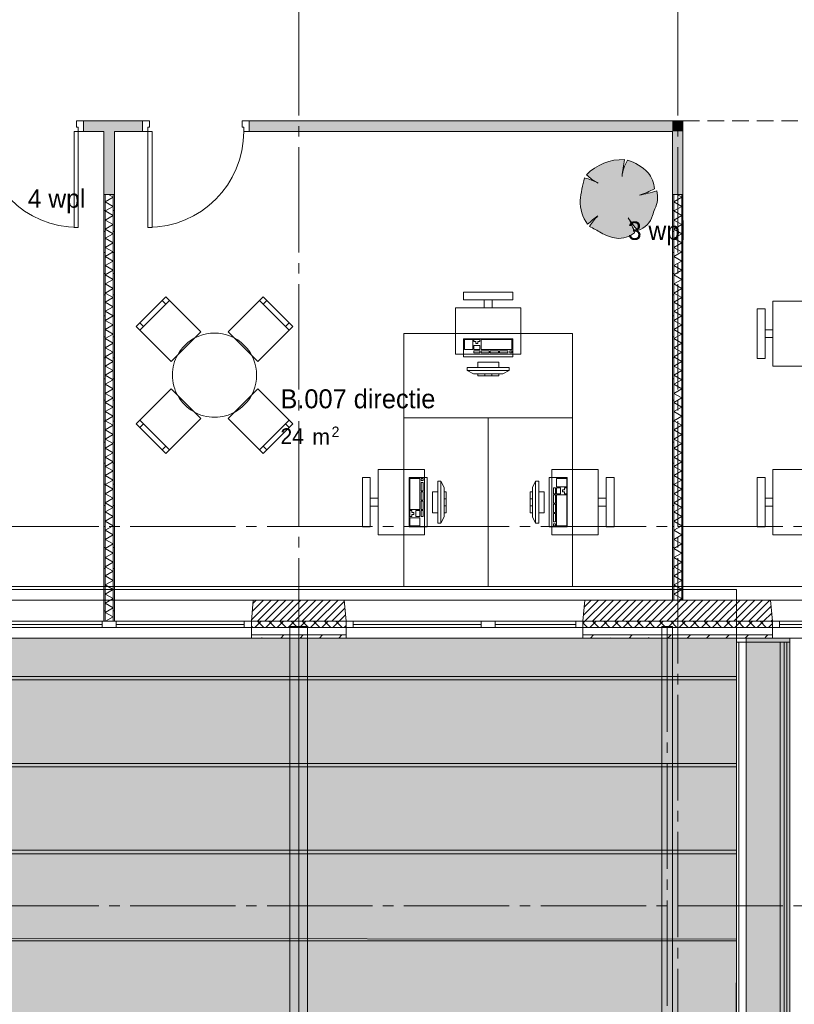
# Paper-space layout '19061B VOn 012b Plattegrond tweede verdieping' of a CAD drawing. Header units: millimetres. Extents: x 10 to 1052, y 0 to 594.
# Tile 23 of 50: x 424 to 498, y 305 to 399. Entities that reach past the tile are written whole.
import ezdxf
from ezdxf.xclip import XClip

# ---------------------------------------------------------------- set-up
doc = ezdxf.new("R2010")
doc.units = ezdxf.units.MM
doc.header["$MEASUREMENT"] = 0
doc.header["$XCLIPFRAME"] = 0
for name, pattern in [('B0204', [13, 10, -1, 1, -1]), ('B0701', [2.3412, 1.56, -0.7812]), ('Wipeout_Contour', [1000, 0, -1000])]:
    doc.linetypes.add(name, pattern=pattern)
for name, color, linetype in [('21 Buitenwanden', 7, 'Continuous'), ('21 Buitenwanden Doorsnede-arcering', 7, 'Continuous'), ('21 Buitenwanden Laagscheidingslijnen', 7, 'Continuous'), ('21 Buitenwanden Ramen', 7, 'Continuous'), ('23 Vloeren', 7, 'Continuous'), ('67 Radiatoren - lijn', 7, 'Continuous'), ('82 Interieur', 7, 'Continuous'), ('A Stramien', 7, 'Continuous'), ('New_21 Buitenwanden', 7, 'Continuous'), ('New_21 Buitenwanden Afdek-arcering', 7, 'Continuous'), ('New_21 Vliesgevels', 7, 'Continuous'), ('New_21 Vliesgevels Deuren', 7, 'Continuous'), ('New_21 Vliesgevels Doorsnede-arcering', 7, 'Continuous'), ('New_22 NC Binnenwanden', 7, 'Continuous'), ('New_22 NC Binnenwanden Doorsnede-arcering', 7, 'Continuous'), ('New_22 NC Binnenwanden Laagscheidingslijnen', 7, 'Continuous'), ('New_27 Daken', 7, 'Continuous'), ('New_27 Daken Doorsnede-arcering', 7, 'Continuous'), ('New_28 Draagconstructies', 7, 'Continuous'), ('New_82 Interieur', 7, 'Continuous'), ('New_82 Interieur 2D arcering', 7, 'Continuous'), ('New_Z Ruimtebenaming', 7, 'Continuous'), ('New_Z Ruimtebenaming 2D arcering', 7, 'Continuous'), ('Z Ruimtebenaming', 7, 'Continuous')]:
    doc.layers.add(name, color=color, linetype=linetype)
doc.styles.add('GENERATED_STYLE_2', font='txt')
doc.styles.add('GENERATED_STYLE_5', font='txt')
pattern_1 = [(45, (162.7604, 134.7577), (-1.838478, 1.838478), []), (45, (161.8411, 135.677), (-1.838478, 1.838478), [1.95, -0.65, 0, -0.65])]
pattern_2 = [(45, (162.7604, 134.7577), (-0.5303301, 0.5303301), []), (135, (162.7604, 134.7577), (0.5303301, 0.5303301), [])]
pattern_3 = [(45, (162.76037, 134.7577), (-0.3535534, 0.3535534), [])]
pattern_4 = [(1e-14, (162.7604, 134.7577), (0, 2), [])]

# ---------------------------------------------------------------- blocks, each defined once
blk = doc.blocks.new('*X79')
at = {"layer": 'New_22 NC Binnenwanden Doorsnede-arcering', "color": 7, "linetype": 'Continuous', "lineweight": 0}
for p, q in [((486.385, 381.575), (487.135, 382.008)), ((486.385, 381.575), (487.135, 381.142)), ((486.703, 382.258), (487.135, 382.008)), ((486.385, 380.709), (487.135, 381.142)), ((486.385, 380.709), (487.135, 380.276)), ((486.385, 379.843), (487.135, 380.276)), ((486.385, 379.843), (487.135, 379.41)), ((486.385, 378.977), (487.135, 379.41)), ((486.385, 378.977), (487.135, 378.544)), ((486.385, 378.111), (487.135, 378.544)), ((486.385, 378.111), (487.135, 377.678)), ((486.385, 377.245), (487.135, 377.678)), ((486.385, 377.245), (487.135, 376.812)), ((486.385, 376.379), (487.135, 376.812)), ((486.385, 376.379), (487.135, 375.946)), ((486.385, 375.513), (487.135, 375.946)), ((486.385, 375.513), (487.135, 375.08)), ((486.385, 374.647), (487.135, 375.08)), ((486.385, 374.647), (487.135, 374.214)), ((486.385, 373.781), (487.135, 374.214)), ((486.385, 373.781), (487.135, 373.348)), ((486.385, 372.915), (487.135, 373.348)), ((486.385, 372.915), (487.135, 372.482)), ((486.385, 372.049), (487.135, 372.482)), ((486.385, 372.049), (487.135, 371.616)), ((486.385, 371.183), (487.135, 371.616)), ((486.385, 371.183), (487.135, 370.75)), ((486.385, 370.317), (487.135, 370.75)), ((486.385, 370.317), (487.135, 369.884)), ((486.385, 369.451), (487.135, 369.884)), ((486.385, 369.451), (487.135, 369.018)), ((486.385, 368.585), (487.135, 369.018)), ((486.385, 368.585), (487.135, 368.152)), ((486.385, 367.719), (487.135, 368.152)), ((486.385, 367.719), (487.135, 367.286)), ((486.385, 366.853), (487.135, 367.286)), ((486.385, 366.853), (487.135, 366.42)), ((486.385, 365.987), (487.135, 366.42)), ((486.385, 365.987), (487.135, 365.553)), ((486.385, 365.12), (487.135, 365.553)), ((486.385, 365.12), (487.135, 364.687)), ((486.385, 364.254), (487.135, 364.687)), ((486.385, 364.254), (487.135, 363.821)), ((486.385, 363.388), (487.135, 363.821)), ((486.385, 363.388), (487.135, 362.955)), ((486.385, 362.522), (487.135, 362.955)), ((486.385, 362.522), (487.135, 362.089)), ((486.385, 361.656), (487.135, 362.089)), ((486.385, 361.656), (487.135, 361.223)), ((486.385, 360.79), (487.135, 361.223)), ((486.385, 360.79), (487.135, 360.357)), ((486.385, 359.924), (487.135, 360.357)), ((486.385, 359.924), (487.135, 359.491)), ((486.385, 359.058), (487.135, 359.491)), ((486.385, 359.058), (487.135, 358.625)), ((486.385, 358.192), (487.135, 358.625)), ((486.385, 358.192), (487.135, 357.759)), ((486.385, 357.326), (487.135, 357.759)), ((486.385, 357.326), (487.135, 356.893)), ((486.385, 356.46), (487.135, 356.893)), ((486.385, 356.46), (487.135, 356.027)), ((486.385, 355.594), (487.135, 356.027)), ((486.385, 355.594), (487.135, 355.161)), ((486.385, 354.728), (487.135, 355.161)), ((486.385, 354.728), (487.135, 354.295)), ((486.385, 353.862), (487.135, 354.295)), ((486.385, 353.862), (487.135, 353.429)), ((486.385, 352.996), (487.135, 353.429)), ((486.385, 352.996), (487.135, 352.563)), ((486.385, 352.13), (487.135, 352.563)), ((486.385, 352.13), (487.135, 351.697)), ((486.385, 351.264), (487.135, 351.697)), ((486.385, 351.264), (487.135, 350.831)), ((486.385, 350.398), (487.135, 350.831)), ((486.385, 350.398), (487.135, 349.965)), ((486.385, 349.532), (487.135, 349.965)), ((486.385, 349.532), (487.135, 349.099)), ((486.385, 348.666), (487.135, 349.099)), ((486.385, 348.666), (487.135, 348.233)), ((486.385, 347.8), (487.135, 348.233)), ((486.385, 347.8), (487.135, 347.367)), ((486.385, 346.934), (487.135, 347.367)), ((486.385, 346.934), (487.135, 346.501)), ((486.385, 346.068), (487.135, 346.501)), ((486.385, 346.068), (487.135, 345.635)), ((486.385, 345.202), (487.135, 345.635)), ((486.385, 345.202), (487.135, 344.769)), ((486.385, 344.336), (487.135, 344.769)), ((486.385, 344.336), (487.135, 343.903)), ((486.884, 343.758), (487.135, 343.903))]:
    blk.add_line(p, q, dxfattribs=at)
blk = doc.blocks.new('*X80')
at = {"layer": 'New_22 NC Binnenwanden Doorsnede-arcering', "color": 7, "linetype": 'Continuous', "lineweight": 0}
for p, q in [((432.385, 381.575), (433.135, 382.008)), ((432.385, 381.575), (433.135, 381.142)), ((432.703, 382.258), (433.135, 382.008)), ((432.385, 380.709), (433.135, 381.142)), ((432.385, 380.709), (433.135, 380.276)), ((432.385, 379.843), (433.135, 380.276)), ((432.385, 379.843), (433.135, 379.41)), ((432.385, 378.977), (433.135, 379.41)), ((432.385, 378.977), (433.135, 378.544)), ((432.385, 378.111), (433.135, 378.544)), ((432.385, 378.111), (433.135, 377.678)), ((432.385, 377.245), (433.135, 377.678)), ((432.385, 377.245), (433.135, 376.812)), ((432.385, 376.379), (433.135, 376.812)), ((432.385, 376.379), (433.135, 375.946)), ((432.385, 375.513), (433.135, 375.946)), ((432.385, 375.513), (433.135, 375.08)), ((432.385, 374.647), (433.135, 375.08)), ((432.385, 374.647), (433.135, 374.214)), ((432.385, 373.781), (433.135, 374.214)), ((432.385, 373.781), (433.135, 373.348)), ((432.385, 372.915), (433.135, 373.348)), ((432.385, 372.915), (433.135, 372.482)), ((432.385, 372.049), (433.135, 372.482)), ((432.385, 372.049), (433.135, 371.616)), ((432.385, 371.183), (433.135, 371.616)), ((432.385, 371.183), (433.135, 370.75)), ((432.385, 370.317), (433.135, 370.75)), ((432.385, 370.317), (433.135, 369.884)), ((432.385, 369.451), (433.135, 369.884)), ((432.385, 369.451), (433.135, 369.018)), ((432.385, 368.585), (433.135, 369.018)), ((432.385, 368.585), (433.135, 368.152)), ((432.385, 367.719), (433.135, 368.152)), ((432.385, 367.719), (433.135, 367.286)), ((432.385, 366.853), (433.135, 367.286)), ((432.385, 366.853), (433.135, 366.42)), ((432.385, 365.987), (433.135, 366.42)), ((432.385, 365.987), (433.135, 365.553)), ((432.385, 365.12), (433.135, 365.553)), ((432.385, 365.12), (433.135, 364.687)), ((432.385, 364.254), (433.135, 364.687)), ((432.385, 364.254), (433.135, 363.821)), ((432.385, 363.388), (433.135, 363.821)), ((432.385, 363.388), (433.135, 362.955)), ((432.385, 362.522), (433.135, 362.955)), ((432.385, 362.522), (433.135, 362.089)), ((432.385, 361.656), (433.135, 362.089)), ((432.385, 361.656), (433.135, 361.223)), ((432.385, 360.79), (433.135, 361.223)), ((432.385, 360.79), (433.135, 360.357)), ((432.385, 359.924), (433.135, 360.357)), ((432.385, 359.924), (433.135, 359.491)), ((432.385, 359.058), (433.135, 359.491)), ((432.385, 359.058), (433.135, 358.625)), ((432.385, 358.192), (433.135, 358.625)), ((432.385, 358.192), (433.135, 357.759)), ((432.385, 357.326), (433.135, 357.759)), ((432.385, 357.326), (433.135, 356.893)), ((432.385, 356.46), (433.135, 356.893)), ((432.385, 356.46), (433.135, 356.027)), ((432.385, 355.594), (433.135, 356.027)), ((432.385, 355.594), (433.135, 355.161)), ((432.385, 354.728), (433.135, 355.161)), ((432.385, 354.728), (433.135, 354.295)), ((432.385, 353.862), (433.135, 354.295)), ((432.385, 353.862), (433.135, 353.429)), ((432.385, 352.996), (433.135, 353.429)), ((432.385, 352.996), (433.135, 352.563)), ((432.385, 352.13), (433.135, 352.563)), ((432.385, 352.13), (433.135, 351.697)), ((432.385, 351.264), (433.135, 351.697)), ((432.385, 351.264), (433.135, 350.831)), ((432.385, 350.398), (433.135, 350.831)), ((432.385, 350.398), (433.135, 349.965)), ((432.385, 349.532), (433.135, 349.965)), ((432.385, 349.532), (433.135, 349.099)), ((432.385, 348.666), (433.135, 349.099)), ((432.385, 348.666), (433.135, 348.233)), ((432.385, 347.8), (433.135, 348.233)), ((432.385, 347.8), (433.135, 347.367)), ((432.385, 346.934), (433.135, 347.367)), ((432.385, 346.934), (433.135, 346.501)), ((432.385, 346.068), (433.135, 346.501)), ((432.385, 346.068), (433.135, 345.635)), ((432.385, 345.202), (433.135, 345.635)), ((432.385, 345.202), (433.135, 344.769)), ((432.385, 344.336), (433.135, 344.769)), ((432.385, 344.336), (433.135, 343.903)), ((432.385, 343.47), (433.135, 343.903)), ((432.385, 343.47), (433.135, 343.037)), ((432.385, 342.604), (433.135, 343.037)), ((432.385, 342.604), (433.135, 342.171)), ((432.42, 341.758), (433.135, 342.171))]:
    blk.add_line(p, q, dxfattribs=at)
blk = doc.blocks.new('Drawing_2_1', base_point=(162.76, 134.758))
at = {"layer": '21 Buitenwanden Doorsnede-arcering', "linetype": 'Continuous', "lineweight": 0, "true_color": 0x000000}
h = blk.add_hatch(dxfattribs=at)
h.set_pattern_fill('220_Gewapend_beton___pre_2B', color=18, style=0, pattern_type=2)
h.set_pattern_definition(pattern_3)
h.paths.add_polyline_path([(446.435, 343.758), (446.26, 341.758), (455.26, 341.758), (455.085, 343.758)])
h = blk.add_hatch(dxfattribs=at)
h.set_pattern_fill('220_Gewapend_beton___pre_2B', color=18, style=0, pattern_type=2)
h.set_pattern_definition(pattern_3)
h.paths.add_polyline_path([(477.935, 343.758), (477.76, 341.758), (495.76, 341.758), (495.585, 343.758)])
h = blk.add_hatch(dxfattribs=at)
h.set_pattern_fill('415_Isolatie_ruit_0001', color=18, style=0, pattern_type=2)
h.set_pattern_definition(pattern_2)
h.paths.add_polyline_path([(446.26, 341.758), (446.26, 341.158), (455.26, 341.158), (455.26, 341.758)])
h = blk.add_hatch(dxfattribs=at)
h.set_pattern_fill('415_Isolatie_ruit_0001', color=18, style=0, pattern_type=2)
h.set_pattern_definition(pattern_2)
h.paths.add_polyline_path([(477.76, 341.758), (477.76, 341.158), (495.76, 341.158), (495.76, 341.758)])
h = blk.add_hatch(dxfattribs=at)
h.set_pattern_fill('160_Natuursteen_0001', color=18, style=0, pattern_type=2)
h.set_pattern_definition(pattern_1)
h.paths.add_polyline_path([(446.26, 340.158), (455.26, 340.158), (455.26, 340.458), (446.26, 340.458)])
h = blk.add_hatch(dxfattribs=at)
h.set_pattern_fill('160_Natuursteen_0001', color=18, style=0, pattern_type=2)
h.set_pattern_definition(pattern_1)
h.paths.add_polyline_path([(477.76, 340.158), (495.76, 340.158), (495.76, 340.458), (477.76, 340.458)])
at = {"layer": 'New_21 Vliesgevels Doorsnede-arcering', "linetype": 'Continuous', "lineweight": 0, "true_color": 0x80e2d7}
for points in [[(430.321, 388.258), (435.926, 388.258), (435.926, 389.258), (430.321, 389.258)], [(446.046, 389.258), (446.046, 388.258), (486.26, 388.258), (486.26, 389.258)], [(486.26, 388.258), (487.26, 388.258), (487.26, 389.258)], [(486.26, 388.258), (487.26, 389.258), (486.26, 389.258)], [(432.26, 388.258), (432.26, 382.258), (433.26, 382.258), (433.26, 388.258)], [(486.26, 388.258), (486.26, 382.258), (487.26, 382.258), (487.26, 388.258)]]:
    blk.add_hatch(color=121, dxfattribs=at).paths.add_polyline_path(points)
at = {"layer": 'New_22 NC Binnenwanden Doorsnede-arcering', "linetype": 'Continuous', "lineweight": 0, "true_color": 0x000000}
h = blk.add_hatch(dxfattribs=at)
h.set_pattern_fill('930_Lijnen_vert_200_0001', color=18, style=0, pattern_type=2)
h.set_pattern_definition(pattern_4)
h.paths.add_polyline_path([(432.26, 382.258), (432.26, 341.758), (432.385, 341.758), (432.385, 382.258)])
h = blk.add_hatch(dxfattribs=at)
h.set_pattern_fill('930_Lijnen_vert_200_0001', color=18, style=0, pattern_type=2)
h.set_pattern_definition(pattern_4)
h.paths.add_polyline_path([(433.26, 341.758), (433.26, 382.258), (433.135, 382.258), (433.135, 341.758)])
h = blk.add_hatch(dxfattribs=at)
h.set_pattern_fill('930_Lijnen_vert_200_0001', color=18, style=0, pattern_type=2)
h.set_pattern_definition(pattern_4)
h.paths.add_polyline_path([(486.26, 382.258), (486.26, 343.758), (486.385, 343.758), (486.385, 382.258)])
h = blk.add_hatch(dxfattribs=at)
h.set_pattern_fill('930_Lijnen_vert_200_0001', color=18, style=0, pattern_type=2)
h.set_pattern_definition(pattern_4)
h.paths.add_polyline_path([(487.26, 343.758), (487.26, 382.258), (487.135, 382.258), (487.135, 343.758)])
at = {"layer": 'New_82 Interieur 2D arcering', "linetype": 'Continuous', "lineweight": 0, "true_color": 0xc2df8b}
blk.add_hatch(color=71, dxfattribs=at).paths.add_polyline_path([(477.508, 381.707, 0.176271), (478.191, 379.453, -0.009616), (479.174, 380.249, 0.030984), (478.379, 379.244, -0.00375), (479.475, 378.643, 0.102387), (480.935, 378.111, 0.189926), (482.669, 378.634, 0.058172), (482.058, 380.05, 0.060987), (482.985, 378.859, 0.261493), (484.365, 380.276, -0.023868), (484.593, 380.894, 0.176093), (484.765, 382.618, -0.033475), (483.117, 382.205, 0.059133), (484.542, 382.817, 0.165491), (483.942, 384.339, 0.138163), (481.984, 385.519, 0.1048), (481.492, 384.154, -0.01602), (481.704, 385.577, 0.21157), (478.082, 384.143, 0.067145), (479.084, 383.409, 0.060036), (477.905, 383.839, 0.048896)])
at = {"layer": '21 Buitenwanden', "color": 3, "linetype": 'Continuous', "lineweight": 0}
for p, q in [((446.26, 341.758), (446.435, 343.758)), ((455.26, 341.758), (455.085, 343.758)), ((477.76, 341.758), (477.935, 343.758)), ((495.76, 341.758), (495.585, 343.758))]:
    blk.add_line(p, q, dxfattribs=at)
at = {"layer": '21 Buitenwanden', "color": 1, "linetype": 'Continuous', "lineweight": 0}
for p, q in [((446.26, 341.158), (446.26, 341.758)), ((455.26, 341.158), (455.26, 341.758)), ((477.76, 341.158), (477.76, 341.758)), ((495.76, 341.158), (495.76, 341.758))]:
    blk.add_line(p, q, dxfattribs=at)
at = {"layer": '21 Buitenwanden', "color": 9, "linetype": 'Continuous', "lineweight": 0}
for p, q in [((446.26, 340.458), (446.26, 341.158)), ((455.26, 340.458), (455.26, 341.158)), ((477.76, 340.458), (477.76, 341.158)), ((495.76, 340.458), (495.76, 341.158))]:
    blk.add_line(p, q, dxfattribs=at)
at = {"layer": '21 Buitenwanden', "color": 2, "linetype": 'Continuous', "lineweight": 0}
for p, q in [((446.26, 340.158), (446.26, 340.458)), ((455.26, 340.158), (455.26, 340.458)), ((477.76, 340.158), (477.76, 340.458)), ((495.76, 340.158), (495.76, 340.458))]:
    blk.add_line(p, q, dxfattribs=at)
at = {"layer": '21 Buitenwanden', "color": 3, "linetype": 'Continuous', "lineweight": 0, "flags": 128}
for points in [[(455.085, 343.758), (446.435, 343.758)], [(495.585, 343.758), (477.935, 343.758)]]:
    blk.add_lwpolyline(points, dxfattribs=at)
at = {"layer": '21 Buitenwanden', "color": 2, "linetype": 'Continuous', "lineweight": 0, "flags": 128}
for points in [[(446.26, 340.158), (455.26, 340.158)], [(477.76, 340.158), (495.76, 340.158)]]:
    blk.add_lwpolyline(points, dxfattribs=at)
at = {"layer": '21 Buitenwanden Laagscheidingslijnen', "color": 3, "linetype": 'Continuous', "lineweight": 0}
for p, q in [((446.26, 341.758), (455.26, 341.758)), ((477.76, 341.758), (495.76, 341.758))]:
    blk.add_line(p, q, dxfattribs=at)
at = {"layer": '21 Buitenwanden Laagscheidingslijnen', "color": 1, "linetype": 'Continuous', "lineweight": 0}
for p, q in [((446.26, 341.158), (455.26, 341.158)), ((477.76, 341.158), (495.76, 341.158))]:
    blk.add_line(p, q, dxfattribs=at)
at = {"layer": '21 Buitenwanden Laagscheidingslijnen', "color": 2, "linetype": 'Continuous', "lineweight": 0}
for p, q in [((446.26, 340.458), (455.26, 340.458)), ((477.76, 340.458), (495.76, 340.458))]:
    blk.add_line(p, q, dxfattribs=at)
at = {"layer": '21 Buitenwanden Ramen', "color": 9, "linetype": 'Continuous', "lineweight": 0}
for p, q in [((432.76, 343.758), (419.085, 343.758)), ((446.435, 343.758), (432.76, 343.758)), ((468.76, 343.758), (455.085, 343.758)), ((477.935, 343.758), (468.76, 343.758)), ((495.585, 343.758), (504.76, 343.758)), ((433.43, 341.758), (445.59, 341.758)), ((445.59, 341.458), (433.43, 341.458)), ((445.59, 341.158), (433.43, 341.158)), ((446.26, 340.458), (446.26, 341.158)), ((455.26, 340.458), (455.26, 341.158)), ((469.43, 341.758), (477.09, 341.758)), ((477.09, 341.458), (469.43, 341.458)), ((477.09, 341.158), (469.43, 341.158)), ((477.76, 340.458), (477.76, 341.158)), ((495.76, 340.458), (495.76, 341.158)), ((504.09, 341.758), (496.43, 341.758)), ((496.43, 341.458), (504.09, 341.458)), ((496.43, 341.158), (504.09, 341.158)), ((432.76, 340.158), (419.26, 340.158)), ((446.26, 340.158), (432.76, 340.158)), ((468.76, 340.158), (455.26, 340.158)), ((477.76, 340.158), (468.76, 340.158)), ((495.76, 340.158), (504.76, 340.158))]:
    blk.add_line(p, q, dxfattribs=at)
at = {"layer": '21 Buitenwanden Ramen', "color": 3, "linetype": 'Continuous', "lineweight": 0}
for p, q in [((446.26, 341.758), (446.435, 343.758)), ((455.26, 341.758), (455.085, 343.758)), ((477.76, 341.758), (477.935, 343.758)), ((495.76, 341.758), (495.585, 343.758))]:
    blk.add_line(p, q, dxfattribs=at)
at = {"layer": '21 Buitenwanden Ramen', "color": 1, "linetype": 'Continuous', "lineweight": 0}
for p, q in [((419.93, 341.758), (432.09, 341.758)), ((432.09, 341.458), (419.93, 341.458)), ((432.09, 341.158), (419.93, 341.158)), ((432.09, 341.158), (432.09, 341.758)), ((432.09, 341.758), (432.76, 341.758)), ((432.76, 341.158), (432.09, 341.158)), ((432.76, 341.758), (433.43, 341.758)), ((433.43, 341.158), (432.76, 341.158)), ((433.43, 341.758), (433.43, 341.158)), ((445.59, 341.158), (445.59, 341.758)), ((445.59, 341.758), (446.26, 341.758)), ((446.26, 341.158), (445.59, 341.158)), ((446.26, 341.158), (446.26, 341.758)), ((446.26, 341.158), (446.26, 341.758)), ((455.26, 341.758), (455.93, 341.758)), ((455.26, 341.158), (455.26, 341.758)), ((455.26, 341.158), (455.26, 341.758)), ((455.93, 341.158), (455.26, 341.158)), ((455.93, 341.758), (455.93, 341.158)), ((455.93, 341.758), (468.09, 341.758)), ((468.09, 341.458), (455.93, 341.458)), ((468.09, 341.158), (455.93, 341.158)), ((468.09, 341.158), (468.09, 341.758)), ((468.09, 341.758), (468.76, 341.758)), ((468.76, 341.158), (468.09, 341.158)), ((468.76, 341.758), (469.43, 341.758)), ((469.43, 341.158), (468.76, 341.158)), ((469.43, 341.758), (469.43, 341.158)), ((477.09, 341.158), (477.09, 341.758)), ((477.09, 341.758), (477.76, 341.758)), ((477.76, 341.158), (477.09, 341.158)), ((477.76, 341.158), (477.76, 341.758)), ((477.76, 341.158), (477.76, 341.758)), ((496.43, 341.758), (495.76, 341.758)), ((495.76, 341.158), (495.76, 341.758)), ((495.76, 341.158), (495.76, 341.758)), ((495.76, 341.158), (496.43, 341.158)), ((496.43, 341.158), (496.43, 341.758))]:
    blk.add_line(p, q, dxfattribs=at)
at = {"layer": '21 Buitenwanden Ramen', "color": 2, "linetype": 'Continuous', "lineweight": 0}
for p, q in [((446.26, 340.158), (446.26, 340.458)), ((455.26, 340.158), (455.26, 340.458)), ((477.76, 340.158), (477.76, 340.458)), ((495.76, 340.158), (495.76, 340.458))]:
    blk.add_line(p, q, dxfattribs=at)
at = {"layer": '23 Vloeren', "color": 1, "linetype": 'Continuous', "lineweight": 0, "flags": 128}
blk.add_lwpolyline([(286.76, 136.758), (286.76, 358.758), (236.757, 358.758), (236.757, 380.898), (286.76, 380.898), (286.76, 358.758), (380.76, 358.758), (380.76, 343.758), (808.76, 343.758)], dxfattribs=at)
at = {"layer": '67 Radiatoren - lijn', "color": 9, "linetype": 'Continuous', "lineweight": 0, "flags": 128}
blk.add_lwpolyline([(380.76, 345.058), (807.46, 345.058), (807.46, 388.258)], dxfattribs=at)
at = {"layer": 'A Stramien', "color": 9, "linetype": 'B0204', "lineweight": 0}
for p, q in [((450.76, 516.758), (450.76, 94.758)), ((486.76, 516.758), (486.76, 94.758)), ((122.76, 350.758), (850.76, 350.758)), ((122.76, 341.758), (850.76, 341.758))]:
    blk.add_line(p, q, dxfattribs=at)
at = {"layer": 'New_21 Vliesgevels', "color": 1, "linetype": 'Continuous', "lineweight": 0}
for p, q in [((430.321, 388.258), (430.321, 389.258)), ((435.926, 388.258), (435.926, 389.258)), ((446.046, 388.258), (446.046, 389.258))]:
    blk.add_line(p, q, dxfattribs=at)
at = {"layer": 'New_21 Vliesgevels', "color": 1, "linetype": 'Continuous', "lineweight": 0, "flags": 128}
for points in [[(435.926, 389.258), (430.321, 389.258)], [(487.26, 389.258), (446.046, 389.258)], [(487.26, 389.258), (487.26, 388.258)], [(430.321, 388.258), (432.26, 388.258)], [(432.26, 388.258), (432.26, 382.258)], [(433.26, 388.258), (435.926, 388.258)], [(433.26, 382.258), (433.26, 388.258)], [(446.046, 388.258), (486.26, 388.258)], [(486.26, 388.258), (486.26, 382.258)], [(487.26, 382.258), (487.26, 388.258)], [(432.26, 382.258), (433.26, 382.258)], [(487.26, 382.258), (486.26, 382.258)]]:
    blk.add_lwpolyline(points, dxfattribs=at)
at = {"layer": 'New_21 Vliesgevels Deuren', "color": 1, "linetype": 'Continuous', "lineweight": 0}
for p, q in [((429.651, 388.658), (429.651, 389.258)), ((429.651, 389.258), (430.321, 389.258)), ((430.321, 389.258), (430.321, 388.258)), ((430.321, 388.258), (430.321, 389.258)), ((430.321, 388.258), (430.321, 389.258)), ((435.926, 389.258), (435.926, 388.258)), ((436.596, 389.258), (435.926, 389.258)), ((435.926, 388.258), (435.926, 389.258)), ((435.926, 388.258), (435.926, 389.258)), ((436.596, 388.658), (436.596, 389.258)), ((445.376, 389.258), (445.376, 388.658)), ((446.046, 389.258), (445.376, 389.258)), ((446.046, 388.258), (446.046, 389.258)), ((446.046, 388.258), (446.046, 389.258)), ((446.046, 388.258), (446.046, 389.258)), ((429.821, 388.258), (429.421, 388.258)), ((429.421, 388.258), (429.421, 379.138)), ((429.821, 388.658), (429.651, 388.658)), ((429.821, 388.258), (429.821, 388.658)), ((430.321, 388.258), (429.821, 388.258)), ((429.821, 379.138), (429.821, 388.258)), ((435.926, 388.258), (436.426, 388.258)), ((436.426, 388.258), (436.426, 388.658)), ((436.426, 388.658), (436.596, 388.658)), ((436.426, 379.138), (436.426, 388.258)), ((436.426, 388.258), (436.826, 388.258)), ((436.826, 388.258), (436.826, 379.138)), ((445.376, 388.658), (445.546, 388.658)), ((445.546, 388.658), (445.546, 388.258)), ((445.546, 388.258), (446.046, 388.258)), ((429.421, 379.138), (429.821, 379.138)), ((436.826, 379.138), (436.426, 379.138))]:
    blk.add_line(p, q, dxfattribs=at)
for centre, start, end in [((429.821, 388.258), 180, 270), ((436.426, 388.258), 270, 0)]:
    blk.add_arc(centre, 9.12, start, end, dxfattribs=at)
at = {"layer": 'New_22 NC Binnenwanden', "color": 1, "linetype": 'Continuous', "lineweight": 0, "flags": 128}
for points in [[(432.26, 382.258), (432.26, 341.758)], [(433.26, 382.258), (432.26, 382.258)], [(433.26, 341.758), (433.26, 382.258)], [(487.26, 382.258), (486.26, 382.258)], [(486.26, 382.258), (486.26, 343.758)], [(487.26, 343.758), (487.26, 382.258)], [(486.26, 343.758), (487.26, 343.758)], [(432.26, 341.758), (433.26, 341.758)]]:
    blk.add_lwpolyline(points, dxfattribs=at)
at = {"layer": 'New_22 NC Binnenwanden Laagscheidingslijnen', "color": 1, "linetype": 'Continuous', "lineweight": 0}
for p, q in [((432.385, 382.258), (432.385, 341.758)), ((433.135, 341.758), (433.135, 382.258)), ((486.385, 382.258), (486.385, 343.758)), ((487.135, 343.758), (487.135, 382.258))]:
    blk.add_line(p, q, dxfattribs=at)
at = {"layer": 'New_27 Daken', "color": 1, "linetype": 'Continuous', "lineweight": 0}
for p, q in [((290.76, 344.77), (492.335, 344.77)), ((492.335, 336.183), (492.335, 344.77)), ((290.76, 336.52), (492.335, 336.52)), ((492.335, 327.933), (492.335, 336.52)), ((290.76, 336.183), (492.335, 336.183)), ((290.76, 328.27), (492.335, 328.27)), ((492.335, 319.683), (492.335, 328.27)), ((290.76, 327.933), (492.335, 327.933)), ((290.76, 320.02), (492.335, 320.02)), ((290.76, 319.683), (492.335, 319.683)), ((492.335, 311.433), (492.335, 320.02)), ((290.76, 311.77), (492.335, 311.57)), ((290.76, 311.433), (492.335, 311.433)), ((492.327, 302.983), (492.335, 311.57))]:
    blk.add_line(p, q, dxfattribs=at)
at = {"layer": 'New_28 Draagconstructies', "color": 1, "linetype": 'Continuous', "lineweight": 0}
for p, q in [((450.76, 341.258), (449.91, 341.258)), ((449.91, 341.258), (449.91, 289.22)), ((451.61, 341.258), (450.76, 341.258)), ((451.61, 289.22), (451.61, 341.258)), ((485.76, 341.258), (485.26, 341.258)), ((485.26, 341.258), (485.26, 289.22)), ((486.26, 341.258), (485.76, 341.258)), ((486.26, 289.22), (486.26, 341.258))]:
    blk.add_line(p, q, dxfattribs=at)
at = {"layer": 'New_28 Draagconstructies', "color": 9, "linetype": 'B0204', "lineweight": 0}
for p, q in [((450.76, 341.258), (450.76, 237.183)), ((485.76, 341.258), (485.76, 237.183))]:
    blk.add_line(p, q, dxfattribs=at)
at = {"layer": 'New_82 Interieur', "color": 1, "linetype": 'Continuous', "lineweight": 0}
for p, q in [((438.501, 372.209), (435.672, 369.381)), ((438.147, 371.856), (437.794, 372.209)), ((449.855, 369.381), (447.026, 372.209)), ((447.38, 371.856), (447.733, 372.209)), ((436.026, 369.734), (435.672, 370.088)), ((449.501, 369.734), (449.855, 370.088)), ((467.292, 368.509), (466.508, 368.509)), ((466.508, 368.509), (466.508, 367.54)), ((467.292, 367.54), (467.292, 368.509)), ((467.977, 368.509), (467.39, 368.509)), ((467.39, 368.509), (467.39, 368.315)), ((467.39, 368.315), (467.585, 368.315)), ((467.585, 368.315), (467.585, 368.121)), ((467.781, 368.121), (467.781, 368.315)), ((467.781, 368.315), (467.977, 368.315)), ((467.977, 368.315), (467.977, 368.509)), ((471.012, 368.509), (468.075, 368.509)), ((468.075, 368.509), (468.075, 367.54)), ((471.012, 367.54), (471.012, 368.509)), ((466.508, 367.54), (467.292, 367.54)), ((467.977, 367.927), (467.39, 367.927)), ((467.39, 367.927), (467.39, 367.54)), ((467.39, 367.54), (467.977, 367.54)), ((467.977, 367.443), (467.39, 367.443)), ((467.39, 367.443), (467.39, 367.249)), ((467.585, 368.121), (467.781, 368.121)), ((467.977, 367.54), (467.977, 367.927)), ((467.977, 367.249), (467.977, 367.443)), ((468.075, 367.54), (471.012, 367.54)), ((468.858, 367.443), (468.075, 367.443)), ((468.075, 367.443), (468.075, 367.249)), ((468.858, 367.249), (468.858, 367.443)), ((469.74, 367.443), (468.956, 367.443)), ((468.956, 367.443), (468.956, 367.249)), ((469.74, 367.249), (469.74, 367.443)), ((470.621, 367.443), (469.837, 367.443)), ((469.837, 367.443), (469.837, 367.249)), ((470.621, 367.249), (470.621, 367.443)), ((471.012, 367.443), (470.817, 367.443)), ((470.817, 367.443), (470.817, 367.249)), ((471.012, 367.249), (471.012, 367.443)), ((467.39, 367.249), (467.977, 367.249)), ((468.075, 367.249), (468.858, 367.249)), ((468.956, 367.249), (469.74, 367.249)), ((469.837, 367.249), (470.621, 367.249)), ((470.817, 367.249), (471.012, 367.249)), ((470.76, 365.858), (466.76, 365.858)), ((466.76, 365.858), (466.76, 365.558)), ((466.76, 365.558), (470.76, 365.558)), ((466.76, 365.558), (467.36, 365.258)), ((469.76, 366.358), (467.76, 366.358)), ((467.76, 366.358), (467.76, 365.858)), ((467.76, 365.858), (469.76, 365.858)), ((469.76, 365.858), (469.76, 366.358)), ((470.76, 365.558), (470.16, 365.258)), ((470.76, 365.558), (470.76, 365.858)), ((470.16, 365.258), (467.36, 365.258)), ((469.76, 365.258), (467.76, 365.258)), ((467.76, 365.258), (467.76, 365.058)), ((467.76, 365.058), (469.76, 365.058)), ((468.427, 365.258), (468.427, 365.058)), ((469.094, 365.258), (469.094, 365.058)), ((469.76, 365.058), (469.76, 365.258)), ((435.672, 360.855), (438.501, 358.027)), ((447.026, 358.027), (449.855, 360.855)), ((436.026, 360.502), (435.672, 360.148)), ((449.501, 360.502), (449.855, 360.148)), ((438.147, 358.381), (437.794, 358.027)), ((447.38, 358.381), (447.733, 358.027)), ((461.309, 355.31), (461.309, 352.372)), ((462.279, 355.31), (461.309, 355.31)), ((462.279, 352.372), (462.279, 355.31)), ((462.376, 355.31), (462.376, 355.114)), ((462.569, 355.31), (462.376, 355.31)), ((462.569, 355.114), (462.569, 355.31)), ((476.212, 355.31), (475.242, 355.31)), ((475.242, 355.31), (475.242, 354.526)), ((476.212, 354.526), (476.212, 355.31)), ((462.376, 355.114), (462.569, 355.114)), ((462.376, 354.918), (462.376, 354.135)), ((462.569, 354.918), (462.376, 354.918)), ((462.569, 354.135), (462.569, 354.918)), ((463.96, 355.058), (463.96, 351.058)), ((464.26, 355.058), (463.96, 355.058)), ((464.26, 351.058), (464.26, 355.058)), ((464.26, 355.058), (464.56, 354.458)), ((464.56, 354.458), (464.56, 351.658)), ((473.26, 355.058), (472.96, 354.458)), ((472.96, 351.658), (472.96, 354.458)), ((473.56, 355.058), (473.26, 355.058)), ((473.26, 355.058), (473.26, 351.058)), ((473.56, 351.058), (473.56, 355.058)), ((475.145, 354.429), (474.951, 354.429)), ((474.951, 354.429), (474.951, 353.841)), ((475.145, 353.841), (475.145, 354.429)), ((475.242, 354.526), (476.212, 354.526)), ((475.63, 354.429), (475.242, 354.429)), ((475.242, 354.429), (475.242, 353.841)), ((475.63, 353.841), (475.63, 354.429)), ((476.212, 354.429), (476.018, 354.429)), ((476.018, 354.429), (476.018, 354.233)), ((476.212, 353.841), (476.212, 354.429)), ((462.376, 354.135), (462.569, 354.135)), ((462.376, 354.037), (462.376, 353.254)), ((462.569, 354.037), (462.376, 354.037)), ((462.569, 353.254), (462.569, 354.037)), ((463.46, 354.058), (463.46, 352.058)), ((463.96, 354.058), (463.46, 354.058)), ((463.96, 352.058), (463.96, 354.058)), ((464.56, 354.058), (464.56, 352.058)), ((464.76, 354.058), (464.56, 354.058)), ((464.56, 353.391), (464.76, 353.391)), ((464.76, 352.058), (464.76, 354.058)), ((472.96, 354.058), (472.76, 354.058)), ((472.76, 354.058), (472.76, 352.058)), ((472.96, 353.391), (472.76, 353.391)), ((472.96, 352.058), (472.96, 354.058)), ((474.06, 354.058), (473.56, 354.058)), ((473.56, 354.058), (473.56, 352.058)), ((474.06, 352.058), (474.06, 354.058)), ((474.951, 353.841), (475.145, 353.841)), ((475.145, 353.743), (474.951, 353.743)), ((474.951, 353.743), (474.951, 352.96)), ((475.145, 352.96), (475.145, 353.743)), ((475.242, 353.841), (475.63, 353.841)), ((476.212, 353.743), (475.242, 353.743)), ((475.242, 353.743), (475.242, 350.806)), ((476.018, 354.233), (475.824, 354.233)), ((475.824, 354.233), (475.824, 354.037)), ((475.824, 354.037), (476.018, 354.037)), ((476.018, 354.037), (476.018, 353.841)), ((476.018, 353.841), (476.212, 353.841)), ((476.212, 350.806), (476.212, 353.743)), ((461.309, 352.372), (462.279, 352.372)), ((462.376, 353.254), (462.569, 353.254)), ((462.376, 353.156), (462.376, 352.372)), ((462.569, 353.156), (462.376, 353.156)), ((462.376, 352.372), (462.569, 352.372)), ((462.569, 352.372), (462.569, 353.156)), ((464.56, 352.724), (464.76, 352.724)), ((472.96, 352.724), (472.76, 352.724)), ((474.951, 352.96), (475.145, 352.96)), ((475.145, 352.862), (474.951, 352.862)), ((474.951, 352.862), (474.951, 352.079)), ((475.145, 352.079), (475.145, 352.862)), ((461.309, 352.274), (461.309, 351.687)), ((461.503, 352.274), (461.309, 352.274)), ((461.309, 351.687), (461.503, 351.687)), ((461.309, 351.589), (461.309, 350.806)), ((462.279, 351.589), (461.309, 351.589)), ((461.503, 352.079), (461.503, 352.274)), ((461.697, 352.079), (461.503, 352.079)), ((461.503, 351.687), (461.503, 351.883)), ((461.503, 351.883), (461.697, 351.883)), ((461.697, 351.883), (461.697, 352.079)), ((461.891, 352.274), (461.891, 351.687)), ((462.279, 352.274), (461.891, 352.274)), ((461.891, 351.687), (462.279, 351.687)), ((462.279, 351.687), (462.279, 352.274)), ((462.279, 350.806), (462.279, 351.589)), ((462.376, 352.274), (462.376, 351.687)), ((462.569, 352.274), (462.376, 352.274)), ((462.376, 351.687), (462.569, 351.687)), ((462.569, 351.687), (462.569, 352.274)), ((463.46, 352.058), (463.96, 352.058)), ((464.26, 351.058), (464.56, 351.658)), ((464.56, 352.058), (464.76, 352.058)), ((472.76, 352.058), (472.96, 352.058)), ((473.26, 351.058), (472.96, 351.658)), ((473.56, 352.058), (474.06, 352.058)), ((474.951, 352.079), (475.145, 352.079)), ((475.145, 351.981), (474.951, 351.981)), ((474.951, 351.981), (474.951, 351.197)), ((475.145, 351.197), (475.145, 351.981)), ((461.309, 350.806), (462.279, 350.806)), ((463.96, 351.058), (464.26, 351.058)), ((473.26, 351.058), (473.56, 351.058)), ((474.951, 351.197), (475.145, 351.197)), ((475.145, 351.001), (474.951, 351.001)), ((474.951, 351.001), (474.951, 350.806)), ((474.951, 350.806), (475.145, 350.806)), ((475.145, 350.806), (475.145, 351.001)), ((475.242, 350.806), (476.212, 350.806))]:
    blk.add_line(p, q, dxfattribs=at)
at = {"layer": 'New_82 Interieur', "color": 1, "linetype": 'Continuous', "lineweight": 0, "flags": 128}
for points in [[(466.41, 373.008), (466.41, 372.258), (471.11, 372.258), (471.11, 373.008)], [(441.47, 369.239), (438.642, 366.411), (435.319, 369.734), (438.147, 372.563)], [(446.885, 366.411), (444.056, 369.239), (447.38, 372.563), (450.208, 369.734)], [(469.135, 371.508), (469.135, 372.258), (468.385, 372.258), (468.385, 371.508)], [(500.21, 365.958), (500.21, 372.158), (495.81, 372.158), (495.81, 365.958)], [(465.66, 367.108), (471.86, 367.108), (471.86, 371.508), (465.66, 371.508)], [(494.31, 366.708), (495.06, 366.708), (495.06, 371.408), (494.31, 371.408)], [(495.81, 369.433), (495.06, 369.433), (495.06, 368.683), (495.81, 368.683)], [(460.76, 361.058), (476.76, 361.058), (476.76, 369.058), (460.76, 369.058)], [(471.11, 366.858), (471.11, 368.558), (466.41, 368.558), (466.41, 366.858)], [(438.642, 363.825), (441.47, 360.997), (438.147, 357.673), (435.319, 360.502)], [(444.056, 360.997), (446.885, 363.825), (450.208, 360.502), (447.38, 357.673)], [(468.76, 345.058), (468.76, 361.058), (460.76, 361.058), (460.76, 345.058)], [(468.76, 345.058), (468.76, 361.058), (476.76, 361.058), (476.76, 345.058)], [(462.71, 349.958), (462.71, 356.158), (458.31, 356.158), (458.31, 349.958)], [(474.81, 349.958), (474.81, 356.158), (479.21, 356.158), (479.21, 349.958)], [(500.21, 349.958), (500.21, 356.158), (495.81, 356.158), (495.81, 349.958)], [(456.81, 350.708), (457.56, 350.708), (457.56, 355.408), (456.81, 355.408)], [(462.96, 355.408), (461.26, 355.408), (461.26, 350.708), (462.96, 350.708)], [(474.56, 350.708), (476.26, 350.708), (476.26, 355.408), (474.56, 355.408)], [(480.71, 350.708), (479.96, 350.708), (479.96, 355.408), (480.71, 355.408)], [(494.31, 350.708), (495.06, 350.708), (495.06, 355.408), (494.31, 355.408)], [(458.31, 353.433), (457.56, 353.433), (457.56, 352.683), (458.31, 352.683)], [(479.21, 353.433), (479.96, 353.433), (479.96, 352.683), (479.21, 352.683)], [(495.81, 353.433), (495.06, 353.433), (495.06, 352.683), (495.81, 352.683)]]:
    blk.add_lwpolyline(points, close=True, dxfattribs=at)
blk.add_lwpolyline([(439.935, 367.947, -1), (445.592, 362.29, -1)], format="xyb", close=True, dxfattribs=at)
at = {"layer": 'New_82 Interieur', "color": 1, "linetype": 'Continuous', "lineweight": 0}
for centre, radius, start, end in [((481.512, 380.771), 4.81, 87.7038, 135.48736), ((503.799, 381.543), 22.46, 169.65365, 173.76508), ((484.958, 383.675), 3.499, 148.20098, 174.95785), ((480.869, 381.454), 4.215, 43.1971, 74.66255), ((482.005, 382.696), 2.54, 2.73075, 40.31778), ((488.584, 380.752), 11.117, 163.87482, 175.07211), ((476.708, 378.731), 5.246, 61.54717, 76.8198), ((481.304, 387.49), 4.646, 226.083, 243.17586), ((481.254, 388.515), 6.579, 286.44619, 299.98266), ((480.862, 394.709), 12.706, 280.22462, 287.89364), ((482.307, 381.993), 2.536, 334.319, 14.26694), ((480.947, 381.518), 3.444, 176.86144, 216.849), ((490.953, 378.2), 6.907, 157.04018, 162.50924), ((499.379, 354.302), 32.886, 127.90827, 130.11211), ((486.872, 373.337), 10.346, 138.07974, 145.17855), ((487.386, 383.238), 6.208, 210.89509, 224.85488), ((476.299, 376.726), 6.649, 16.68068, 29.99765), ((482.413, 380.797), 2.02, 286.42274, 345.04), ((438.847, 305.89), 83.329, 60.81982, 61.67915), ((481.491, 381.906), 3.835, 238.28412, 261.66797), ((481.138, 380.573), 2.47, 265.2902, 308.30559)]:
    blk.add_arc(centre, radius, start, end, dxfattribs=at)
at = {"layer": 'New_Z Ruimtebenaming', "color": 9, "linetype": 'B0701', "lineweight": 0, "flags": 128}
blk.add_lwpolyline([(487.26, 389.258), (738.26, 389.258)], dxfattribs=at)
at = {"layer": 'Z Ruimtebenaming', "color": 4, "linetype": 'Continuous', "lineweight": 0}
for name in ['*X80', '*X79']:
    blk.add_blockref(name, (0, 0), dxfattribs=at)
at = {"layer": '82 Interieur', "color": 9, "linetype": 'Continuous', "lineweight": 0, "char_height": 1.75, "attachment_point": 8, "style": 'GENERATED_STYLE_5'}
for s, insert in [('\\A1;{\\pqc;\\fSanuk-Regular|b0|i0|c0|p2;4\\fSanuk-Regular|b0|i0|c0|p2; wpl}', (427.76, 380.48)), ('\\A1;{\\pqc;\\fSanuk-Regular|b0|i0|c0|p2;3\\fSanuk-Regular|b0|i0|c0|p2; wpl}', (484.76, 377.432))]:
    blk.add_mtext(s, dxfattribs=dict(at, insert=insert))
at = {"layer": 'Z Ruimtebenaming', "color": 2, "linetype": 'Continuous', "lineweight": 0, "attachment_point": 1, "style": 'GENERATED_STYLE_2'}
for s, insert, char_height in [('\\A1;{\\pql;\\pt0;\\fUbuntu|b0|i0|c0|p34;B.007 directie}', (449.025, 363.774), 1.8), ('\\A1;{\\pql;\\fUbuntu|b0|i0|c0|p34;24}', (449.025, 360.073), 1.5), ('\\A1;{\\pql;\\fUbuntu|b0|i0|c0|p34;2}', (453.884, 360.239), 1), ('\\A1;{\\pql;\\fUbuntu|b0|i0|c0|p34; m}', (451.498, 360.026), 1.5)]:
    blk.add_mtext(s, dxfattribs=dict(at, insert=insert, char_height=char_height))
at = {"color": 254, "linetype": 'Wipeout_Contour', "lineweight": 0, "ltscale": 2289.659895}
blk.add_wipeout([(492.557, 237.182), (492.557, 339.758), (492.336, 339.758), (492.336, 237.182)], dxfattribs=at).dxf.layer = 'New_21 Buitenwanden Afdek-arcering'
at = {"color": 254, "linetype": 'Wipeout_Contour', "lineweight": 0, "ltscale": 2296.636052}
blk.add_wipeout([(496.491, 236.961), (496.491, 339.758), (492.557, 339.758), (492.557, 236.961)], dxfattribs=at).dxf.layer = 'New_21 Buitenwanden Afdek-arcering'
at = {"layer": 'New_Z Ruimtebenaming 2D arcering', "linetype": 'Continuous', "lineweight": 0, "true_color": 0xffffff}
blk.add_hatch(color=7, dxfattribs=at).paths.add_polyline_path([(492.335, 340.158), (377.16, 340.158), (377.16, 355.158), (290.36, 355.158), (290.36, 237.183), (492.335, 237.183)])
at = {"layer": 'New_21 Buitenwanden', "color": 1, "linetype": 'Continuous', "lineweight": 0}
for p, q in [((492.336, 339.758), (492.336, 237.182)), ((492.557, 339.758), (492.557, 236.961))]:
    blk.add_line(p, q, dxfattribs=at)
at = {"layer": 'New_21 Buitenwanden', "color": 1, "linetype": 'Continuous', "lineweight": 0, "flags": 128}
for points in [[(492.335, 339.758), (492.335, 237.183)], [(492.336, 339.758), (492.557, 339.758)]]:
    blk.add_lwpolyline(points, dxfattribs=at)
at = {"color": 254, "linetype": 'Wipeout_Contour', "lineweight": 0, "ltscale": 2300.71888}
blk.add_wipeout([(496.871, 233.028), (496.871, 339.758), (496.491, 339.758), (496.491, 233.028)], dxfattribs=at).dxf.layer = 'New_21 Buitenwanden Afdek-arcering'
at = {"color": 254, "linetype": 'Wipeout_Contour', "lineweight": 0, "ltscale": 1698.441643}
blk.add_wipeout([(496.877, 232.647), (496.877, 339.758), (496.871, 232.647)], dxfattribs=at).dxf.layer = 'New_21 Buitenwanden Afdek-arcering'
at = {"color": 254, "linetype": 'Wipeout_Contour', "lineweight": 0, "ltscale": 2301.472536}
blk.add_wipeout([(497.11, 232.642), (497.11, 339.758), (496.877, 339.758), (496.877, 232.642)], dxfattribs=at).dxf.layer = 'New_21 Buitenwanden Afdek-arcering'
at = {"layer": 'New_21 Buitenwanden', "color": 1, "linetype": 'Continuous', "lineweight": 0}
blk.add_line((496.491, 339.758), (496.491, 233.028), dxfattribs=at)
at = {"layer": 'New_21 Buitenwanden', "color": 1, "linetype": 'Continuous', "lineweight": 0, "flags": 128}
blk.add_lwpolyline([(492.557, 339.758), (496.491, 339.758)], dxfattribs=at)
at = {"color": 254, "linetype": 'Wipeout_Contour', "lineweight": 0, "ltscale": 2302.198219}
blk.add_wipeout([(497.41, 232.408), (497.41, 339.758), (497.11, 339.758), (497.11, 232.408)], dxfattribs=at).dxf.layer = 'New_21 Buitenwanden Afdek-arcering'
at = {"layer": 'New_27 Daken Doorsnede-arcering', "linetype": 'Continuous', "lineweight": 0, "true_color": 0xbbc1c4}
blk.add_hatch(color=9, dxfattribs=at).paths.add_polyline_path([(290.36, 232.108), (497.41, 232.108), (497.41, 340.158), (493.26, 340.158), (493.26, 236.258), (290.36, 236.258)])
at = {"layer": 'A Stramien', "color": 9, "linetype": 'B0204', "lineweight": 0}
blk.add_line((122.76, 314.758), (850.76, 314.758), dxfattribs=at)
at = {"layer": 'New_21 Buitenwanden', "color": 1, "linetype": 'Continuous', "lineweight": 0}
for p, q in [((496.871, 339.758), (496.871, 232.647)), ((496.877, 339.758), (496.877, 232.642)), ((497.11, 339.758), (497.11, 232.408))]:
    blk.add_line(p, q, dxfattribs=at)
at = {"layer": 'New_21 Buitenwanden', "color": 1, "linetype": 'Continuous', "lineweight": 0, "flags": 128}
for points in [[(496.491, 339.758), (496.871, 339.758)], [(496.877, 339.758), (497.11, 339.758)], [(497.11, 339.758), (497.41, 339.758)], [(497.41, 232.408), (497.41, 339.758)]]:
    blk.add_lwpolyline(points, dxfattribs=at)
at = {"layer": 'New_27 Daken', "color": 9, "linetype": 'Continuous', "lineweight": 0, "flags": 128}
blk.add_lwpolyline([(290.36, 232.108), (497.41, 232.108), (497.41, 340.158), (493.26, 340.158), (493.26, 236.258), (290.36, 236.258)], close=True, dxfattribs=at)

psp = doc.layouts.new('19061B VOn 012b Plattegrond tweede verdieping')

# ---------------------------------------------------------------- block references
at = {"color": 4, "linetype": 'Continuous', "lineweight": 0}
ref = psp.add_blockref('Drawing_2_1', (162.76, 134.758), dxfattribs=at)
XClip(ref).set_block_clipping_path([(63.602702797, 41.749456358), (869.5607390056, 554.9340651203)])

doc.saveas('drawing.dxf')
